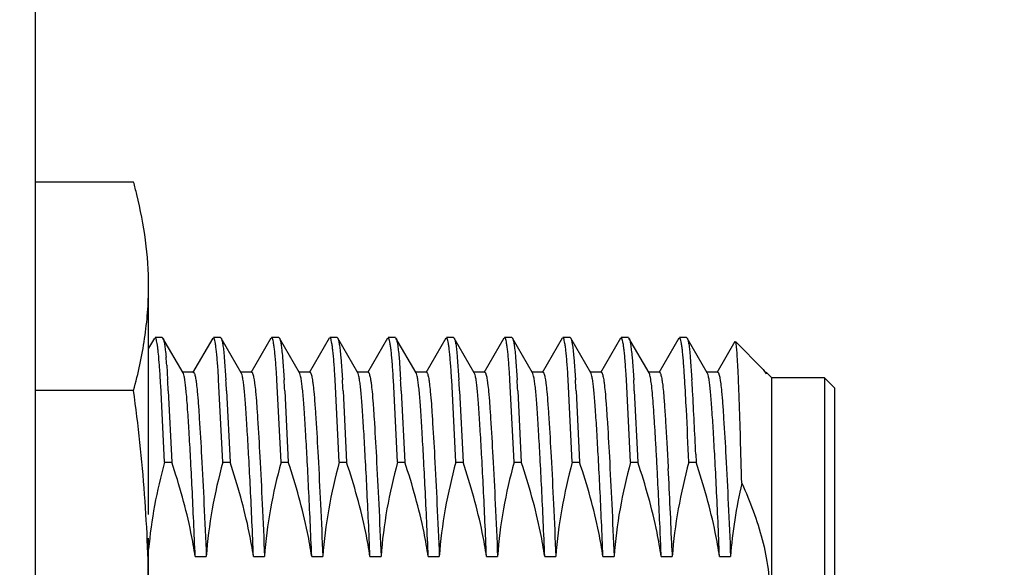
# Model space of a CAD drawing. Header units: inches. Extents: x 0 to 34, y 0 to 22.
# Tile 51 of 55: x 21.973 to 22.443, y 18.052 to 18.313. Entities that reach past the tile are written whole.
import ezdxf

# ---------------------------------------------------------------- set-up
doc = ezdxf.new("R2010")
doc.units = ezdxf.units.IN
doc.header["$LTSCALE"] = 1.87
doc.header["$MEASUREMENT"] = 0
doc.layers.get('0').update_dxf_attribs({"linetype": 'CONTINUOUS'})
doc.layers.add('DIMENSIONS', color=7, linetype='CONTINUOUS')
doc.styles.get("Standard").update_dxf_attribs({"font": 'txt', "width": 0.8})
doc.dimstyles.new('DIMSTYLE_1', dxfattribs={"dimtxt": 0.125, "dimasz": 0.18, "dimexe": 0.125, "dimexo": 0.0625, "dimgap": 0.0625, "dimtad": 0, "dimtih": 1, "dimtoh": 1, "dimdec": 3, "dimzin": 4, "dimdsep": 46, "dimtxsty": 'STANDARD', "dimblk": '_FILLED', "dimblk1": '_FILLED', "dimblk2": '_FILLED', "dimcen": 0.09, "dimadec": 0, "dimazin": 0, "dimtp": 0.01, "dimtm": 0.01, "dimtfac": 1, "dimtdec": 3, "dimtofl": 0, "dimtmove": 0, "dimatfit": 3, "dimldrblk": '_FILLED', "dimfxl": 1, "dimtolj": 1, "dimtzin": 4, "dimarcsym": 0})

# ---------------------------------------------------------------- blocks, each defined once
blk = doc.blocks.new('_FILLED')
at = {"color": 0, "linetype": 'BYBLOCK'}
blk.add_solid([(0, 0), (-1, 0.1736111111), (-1, -0.1736111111)], dxfattribs=at)
blk = doc.blocks.new('*D3')
at = {"layer": 'DIMENSIONS', "color": 2, "linetype": 'CONTINUOUS'}
for p, q in [((19.2781019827, 19.4786858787), (24.8892428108, 19.4786858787)), ((24.7642428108, 19.4786858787), (24.7642428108, 17.4036858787)), ((24.7642428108, 15.0786858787), (24.7642428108, 17.1536858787)), ((19.2781019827, 15.0786858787), (24.8892428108, 15.0786858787))]:
    blk.add_line(p, q, dxfattribs=at)
at = {"layer": 'DIMENSIONS', "color": 2, "linetype": 'CONTINUOUS', "xscale": 0.18, "yscale": 0.18, "zscale": 0.18}
for p, rotation in [((24.7642428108, 19.4786858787), 90), ((24.7642428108, 15.0786858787), 270)]:
    blk.add_blockref('_FILLED', p, dxfattribs=dict(at, rotation=rotation))
at = {"layer": 'DIMENSIONS', "color": 2, "linetype": 'CONTINUOUS', "insert": (24.7642428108, 17.3411858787), "char_height": 0.125, "width": 1.425, "attachment_point": 2, "line_spacing_factor": 0.9}
blk.add_mtext('4.400{\\Ftxt.shx;\\W1.000000;\\H0.125000; }[111.76]', dxfattribs=at)
blk = doc.blocks.new('*D4')
at = {"layer": 'DIMENSIONS', "color": 2, "linetype": 'CONTINUOUS'}
for p, q in [((23.4960885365, 19.4786858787), (23.4960885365, 19.8386858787)), ((19.2781019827, 19.4786858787), (23.6210885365, 19.4786858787)), ((13.2281019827, 17.0456858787), (23.6210885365, 17.0456858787)), ((23.4960885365, 17.0456858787), (23.4960885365, 16.6856858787))]:
    blk.add_line(p, q, dxfattribs=at)
at = {"layer": 'DIMENSIONS', "color": 2, "linetype": 'CONTINUOUS', "xscale": 0.18, "yscale": 0.18, "zscale": 0.18}
for p, rotation in [((23.4960885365, 19.4786858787), 270), ((23.4960885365, 17.0456858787), 90)]:
    blk.add_blockref('_FILLED', p, dxfattribs=dict(at, rotation=rotation))
at = {"layer": 'DIMENSIONS', "color": 2, "linetype": 'CONTINUOUS', "insert": (23.4960885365, 18.3246858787), "char_height": 0.125, "width": 1.225, "attachment_point": 2, "line_spacing_factor": 0.9}
blk.add_mtext('2.433{\\Ftxt.shx;\\W1.000000;\\H0.125000; }[61.8]', dxfattribs=at)

msp = doc.modelspace()

# ---------------------------------------------------------------- linework, layer by layer
at = {"color": 7, "linetype": 'CONTINUOUS'}
for p, q in [((21.9804358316, 19.7844757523), (21.9804506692, 14.7832961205)), ((22.0274477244, 18.2354822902), (21.9804506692, 18.2354811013)), ((22.0345814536, 18.0771693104), (22.0345787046, 18.1858303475)), ((22.0373875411, 18.161167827), (22.0345794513, 18.1563146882)), ((22.04113397, 18.1614241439), (22.0376843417, 18.1614240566)), ((22.04113397, 18.1614241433), (22.0414307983, 18.1611679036)), ((22.0510023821, 18.144629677), (22.0414307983, 18.1611679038)), ((22.0651653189, 18.1611685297), (22.0555945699, 18.1446298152)), ((22.0689117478, 18.1614248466), (22.0654621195, 18.1614247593)), ((22.0689117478, 18.161424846), (22.069208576, 18.1611686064)), ((22.0787801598, 18.1446303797), (22.069208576, 18.1611686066)), ((22.0929430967, 18.1611692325), (22.0833723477, 18.1446305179)), ((22.0966895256, 18.1614255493), (22.0932398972, 18.1614254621)), ((22.0966895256, 18.1614255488), (22.0969863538, 18.1611693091)), ((22.1065579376, 18.1446310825), (22.0969863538, 18.1611693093)), ((22.1207208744, 18.1611699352), (22.1111501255, 18.1446312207)), ((22.1244673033, 18.1614262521), (22.121017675, 18.1614261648)), ((22.1244673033, 18.1614262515), (22.1247641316, 18.1611700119)), ((22.1343357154, 18.1446317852), (22.1247641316, 18.1611700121)), ((22.1484986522, 18.1611706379), (22.1389279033, 18.1446319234)), ((22.1522450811, 18.1614269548), (22.1487954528, 18.1614268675)), ((22.1522450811, 18.1614269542), (22.1525419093, 18.1611707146)), ((22.1621134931, 18.1446324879), (22.1525419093, 18.1611707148)), ((22.17627643, 18.1611713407), (22.166705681, 18.1446326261)), ((22.1800228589, 18.1614276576), (22.1765732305, 18.1614275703)), ((22.1800228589, 18.161427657), (22.1803196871, 18.1611714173)), ((22.1898912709, 18.1446331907), (22.1803196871, 18.1611714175)), ((22.2040542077, 18.1611720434), (22.1944834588, 18.1446333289)), ((22.2078006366, 18.1614283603), (22.2043510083, 18.161428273)), ((22.2078006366, 18.1614283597), (22.2080974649, 18.1611721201)), ((22.2176690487, 18.1446338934), (22.2080974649, 18.1611721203)), ((22.2318319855, 18.1611727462), (22.2222612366, 18.1446340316)), ((22.2355784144, 18.161429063), (22.2321287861, 18.1614289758)), ((22.2355784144, 18.1614290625), (22.2358752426, 18.1611728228)), ((22.2454468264, 18.1446345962), (22.2358752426, 18.161172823)), ((22.2596097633, 18.1611734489), (22.2500390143, 18.1446347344)), ((22.2633561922, 18.1614297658), (22.2599065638, 18.1614296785)), ((22.2633561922, 18.1614297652), (22.2636530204, 18.1611735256)), ((22.2732246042, 18.1446352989), (22.2636530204, 18.1611735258)), ((22.287387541, 18.1611741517), (22.2778167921, 18.1446354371)), ((22.2911339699, 18.1614304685), (22.2876843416, 18.1614303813)), ((22.2911339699, 18.1614304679), (22.2914307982, 18.1611742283)), ((22.301002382, 18.1446360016), (22.2914307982, 18.1611742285)), ((22.3141820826, 18.1594752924), (22.3055945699, 18.1446361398)), ((22.3276898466, 18.1462279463), (22.3143728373, 18.1595442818)), ((22.0706762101, 18.152026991), (22.071440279, 18.1413280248)), ((22.0984539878, 18.1520276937), (22.0992180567, 18.1413287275)), ((22.1262317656, 18.1520283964), (22.1269958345, 18.1413294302)), ((22.1540095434, 18.1520290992), (22.1547736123, 18.141330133)), ((22.1817873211, 18.1520298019), (22.18255139, 18.1413308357)), ((22.2095650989, 18.1520305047), (22.2103291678, 18.1413315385)), ((22.2373428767, 18.1520312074), (22.2381069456, 18.1413322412)), ((22.2651206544, 18.1520319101), (22.2658847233, 18.1413329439)), ((22.2928984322, 18.1520326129), (22.2936625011, 18.1413336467)), ((22.0432102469, 18.1482008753), (22.0436625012, 18.141327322)), ((22.3276898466, 18.1462279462), (22.3289864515, 18.1441718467)), ((22.0559362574, 18.1449245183), (22.0506606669, 18.1449243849)), ((22.0511620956, 18.144265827), (22.0510021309, 18.1446076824)), ((22.0699681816, 18.1020410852), (22.0679906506, 18.1413279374)), ((22.0837140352, 18.1449252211), (22.0784384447, 18.1449250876)), ((22.0789398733, 18.1442665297), (22.0787799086, 18.1446083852)), ((22.0977459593, 18.1020417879), (22.0957684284, 18.1413286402)), ((22.111491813, 18.1449259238), (22.1062162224, 18.1449257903)), ((22.1067176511, 18.1442672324), (22.1065576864, 18.1446090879)), ((22.1255237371, 18.1020424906), (22.1235462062, 18.1413293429)), ((22.1392695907, 18.1449266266), (22.1339940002, 18.1449264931)), ((22.1344954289, 18.1442679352), (22.1343354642, 18.1446097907)), ((22.1533015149, 18.1020431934), (22.1513239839, 18.1413300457)), ((22.1670473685, 18.1449273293), (22.161771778, 18.1449271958)), ((22.1622732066, 18.1442686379), (22.162113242, 18.1446104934)), ((22.1810792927, 18.1020438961), (22.1791017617, 18.1413307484)), ((22.1948251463, 18.144928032), (22.1895495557, 18.1449278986)), ((22.1900509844, 18.1442693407), (22.1898910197, 18.1446111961)), ((22.2088570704, 18.1020445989), (22.2068795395, 18.1413314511)), ((22.2226029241, 18.1449287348), (22.2173273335, 18.1449286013)), ((22.2178287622, 18.1442700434), (22.2176687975, 18.1446118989)), ((22.2366348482, 18.1020453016), (22.2346573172, 18.1413321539)), ((22.2503807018, 18.1449294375), (22.2451051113, 18.144929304)), ((22.24560654, 18.1442707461), (22.2454465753, 18.1446126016)), ((22.264412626, 18.1020460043), (22.262435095, 18.1413328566)), ((22.2781584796, 18.1449301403), (22.272882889, 18.1449300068)), ((22.2733843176, 18.1442714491), (22.273224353, 18.1446133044)), ((22.3059362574, 18.144930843), (22.3006606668, 18.1449307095)), ((22.3011620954, 18.1442721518), (22.3010021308, 18.1446140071)), ((22.3317215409, 18.142196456), (22.3289864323, 18.1449314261)), ((22.3289864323, 18.1449314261), (22.3289864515, 18.1441718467)), ((22.3569183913, 18.1421970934), (22.3317215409, 18.142196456)), ((22.3317268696, 17.9315665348), (22.3317215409, 18.142196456)), ((22.3616429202, 18.1374728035), (22.3569183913, 18.1421970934)), ((22.3569183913, 18.1421970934), (22.3569237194, 17.9315869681)), ((22.0421904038, 18.1020403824), (22.0403670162, 18.1387454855)), ((22.3616429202, 18.1374728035), (22.3616480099, 17.9362917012)), ((22.0274502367, 18.136178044), (21.9804506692, 18.1361768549)), ((22.0439734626, 18.1360242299), (22.0456400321, 18.1020404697)), ((22.0717512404, 18.1360249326), (22.0734178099, 18.1020411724)), ((22.0995290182, 18.1360256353), (22.1011955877, 18.1020418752)), ((22.1273067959, 18.1360263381), (22.1289733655, 18.1020425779)), ((22.1550845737, 18.1360270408), (22.1567511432, 18.1020432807)), ((22.1828623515, 18.1360277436), (22.184528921, 18.1020439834)), ((22.2106401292, 18.1360284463), (22.2123066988, 18.1020446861)), ((22.238417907, 18.136029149), (22.2400844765, 18.1020453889)), ((22.2661956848, 18.1360298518), (22.2678622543, 18.1020460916)), ((22.2954687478, 18.105930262), (22.2956400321, 18.1020467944)), ((22.0421904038, 18.1020403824), (22.0456400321, 18.1020404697)), ((22.0699681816, 18.1020410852), (22.0734178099, 18.1020411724)), ((22.0977459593, 18.1020417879), (22.1011955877, 18.1020418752)), ((22.1255237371, 18.1020424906), (22.1289733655, 18.1020425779)), ((22.1533015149, 18.1020431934), (22.1567511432, 18.1020432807)), ((22.1810792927, 18.1020438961), (22.184528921, 18.1020439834)), ((22.2088570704, 18.1020445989), (22.2123066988, 18.1020446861)), ((22.2366348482, 18.1020453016), (22.2400844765, 18.1020453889)), ((22.264412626, 18.1020460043), (22.2678622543, 18.1020460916)), ((22.2921904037, 18.1020467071), (22.2956400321, 18.1020467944)), ((22.0345862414, 17.8879176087), (22.0345817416, 18.065785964)), ((22.0568162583, 18.0570917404), (22.0620918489, 18.0570918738)), ((22.0845940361, 18.0570924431), (22.0898696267, 18.0570925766)), ((22.1123718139, 18.0570931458), (22.1176474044, 18.0570932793)), ((22.1401495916, 18.0570938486), (22.1454251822, 18.0570939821)), ((22.1679273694, 18.0570945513), (22.17320296, 18.0570946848)), ((22.1957051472, 18.0570952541), (22.2009807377, 18.0570953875)), ((22.2234829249, 18.0570959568), (22.2287585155, 18.0570960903)), ((22.2512607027, 18.0570966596), (22.2565362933, 18.057096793)), ((22.2790384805, 18.0570973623), (22.284314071, 18.0570974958)), ((22.2841441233, 18.0611786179), (22.284314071, 18.0570974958)), ((22.3068162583, 18.057098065), (22.3120918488, 18.0570981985))]:
    msp.add_line(p, q, dxfattribs=at)
for centre, radius, start, end in [((21.7763895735, 18.1681493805), 0.2599305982, 13.6630213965, 15.0132180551), ((21.812151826, 18.131292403), 0.2316762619, 4.1853498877, 5.1345600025), ((21.6422169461, 18.1190244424), 0.3986128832, 3.6274592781, 4.1975004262), ((21.0359805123, 18.0802523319), 1.0060878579, 3.4802994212, 3.6467403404), ((20.8455304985, 18.0687032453), 1.1968877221, 3.3548834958, 3.4786935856), ((20.8834120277, 18.0707590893), 1.1623945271, 3.3530465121, 3.4805305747), ((21.0637582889, 18.0802530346), 1.006087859, 3.4802994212, 3.6467403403), ((20.8271826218, 18.0657068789), 1.2465535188, 3.2337700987, 3.4779368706), ((21.091536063, 18.0802537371), 1.0060878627, 3.4802994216, 3.64674034), ((20.8549603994, 18.0657075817), 1.2465535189, 3.2337700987, 3.4779368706), ((21.119313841, 18.0802544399), 1.0060878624, 3.4802994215, 3.64674034), ((20.8827381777, 18.0657082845), 1.2465535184, 3.2337700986, 3.4779368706), ((21.1470916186, 18.0802551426), 1.0060878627, 3.4802994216, 3.64674034), ((20.9105159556, 18.0657089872), 1.2465535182, 3.2337700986, 3.4779368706), ((21.1748693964, 18.0802558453), 1.0060878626, 3.4802994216, 3.6467403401), ((20.9382937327, 18.0657096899), 1.2465535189, 3.2337700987, 3.4779368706), ((21.2026471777, 18.0802565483), 1.0060878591, 3.4802994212, 3.6467403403), ((20.9660715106, 18.0657103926), 1.2465535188, 3.2337700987, 3.4779368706), ((21.2304249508, 18.0802572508), 1.0060878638, 3.4802994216, 3.6467403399), ((20.9938492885, 18.0657110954), 1.2465535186, 3.2337700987, 3.4779368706), ((21.2582027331, 18.0802579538), 1.0060878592, 3.4802994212, 3.6467403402), ((21.0216270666, 18.0657117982), 1.2465535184, 3.2337700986, 3.4779368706), ((21.2859805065, 18.0802586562), 1.0060878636, 3.4802994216, 3.6467403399), ((20.6045883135, 18.0402116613), 1.6886550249, 2.9482888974, 3.4331028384), ((21.049404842, 18.0657125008), 1.2465535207, 3.2337700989, 3.4779368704), ((20.6764259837, 18.0585841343), 1.3697383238, 3.2410261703, 3.3550480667), ((19.9312195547, 18.0035692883), 2.3664640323, 2.479092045, 3.2087706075), ((18.9933175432, 17.9587101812), 3.3019853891, 2.4879454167, 2.9225814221), ((18.607771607, 17.9089167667), 3.6742501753, 2.5006163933, 2.9659307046), ((18.7690416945, 17.9159156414), 3.5181026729, 2.3664238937, 2.9835541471), ((17.605968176, 17.8645362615), 4.677036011, 2.359626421, 2.5083271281)]:
    msp.add_arc(centre, radius, start, end, dxfattribs=at)
for points, knots in [([(22.0345787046, 18.1858303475), (22.0345785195, 18.1931471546), (22.0335469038, 18.2078810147), (22.0307115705, 18.222354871), (22.0289645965, 18.2295478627)], [0, 0, 0, 0, 0.4971026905, 1, 1, 1, 1]), ([(22.0274502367, 18.136178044), (22.02963404, 18.1443289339), (22.0323404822, 18.1566829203), (22.0342531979, 18.1733483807), (22.0345788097, 18.1816768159), (22.0345787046, 18.1858303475)], [0, 0, 0, 0, 0.5033907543, 0.7522210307, 1, 1, 1, 1]), ([(22.0397606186, 18.1482007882), (22.0396244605, 18.1500369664), (22.0394127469, 18.1526127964), (22.0390678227, 18.1558003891), (22.0388249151, 18.1576480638), (22.0385818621, 18.1591261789), (22.0383385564, 18.1602274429), (22.0381232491, 18.1609137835), (22.0379322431, 18.1612612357), (22.0378317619, 18.1613684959), (22.0377806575, 18.1613971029)], [0, 0, 0, 0, 0.4112417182, 0.5771806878, 0.7160378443, 0.8275034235, 0.9114657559, 0.9682319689, 0.9869190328, 1, 1, 1, 1]), ([(22.0414307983, 18.1611679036), (22.0415091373, 18.1610325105), (22.0416500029, 18.1606793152), (22.0419261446, 18.1596985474), (22.0422376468, 18.1579523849), (22.0425893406, 18.1552578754), (22.0427933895, 18.1531907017), (22.0428984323, 18.1520262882)], [0, 0, 0, 0, 0.050529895, 0.1219752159, 0.3291976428, 0.6223290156, 1, 1, 1, 1]), ([(22.0678089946, 18.1442449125), (22.0677279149, 18.1455146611), (22.0675674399, 18.1479036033), (22.0673024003, 18.1512546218), (22.0670315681, 18.1541401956), (22.0667556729, 18.1565479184), (22.0664787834, 18.1584714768), (22.0662006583, 18.1598985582), (22.0659551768, 18.1607841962), (22.0657356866, 18.161227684), (22.0656188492, 18.1613639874), (22.0655584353, 18.1613978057)], [0, 0, 0, 0, 0.2194073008, 0.4128785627, 0.5796640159, 0.7191417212, 0.8308404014, 0.9144952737, 0.9702391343, 0.9880607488, 1, 1, 1, 1]), ([(22.069208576, 18.1611686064), (22.069286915, 18.1610332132), (22.0694277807, 18.1606800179), (22.0697039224, 18.1596992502), (22.0700154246, 18.1579530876), (22.0703671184, 18.1552585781), (22.0705711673, 18.1531914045), (22.0706762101, 18.152026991)], [0, 0, 0, 0, 0.050529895, 0.1219752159, 0.3291976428, 0.6223290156, 1, 1, 1, 1]), ([(22.0955867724, 18.1442456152), (22.0955056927, 18.1455153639), (22.0953452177, 18.147904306), (22.095080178, 18.1512553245), (22.0948093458, 18.1541408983), (22.0945334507, 18.1565486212), (22.0942565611, 18.1584721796), (22.093978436, 18.159899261), (22.0937329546, 18.1607848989), (22.0935134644, 18.1612283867), (22.093396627, 18.1613646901), (22.093336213, 18.1613985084)], [0, 0, 0, 0, 0.2194073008, 0.4128785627, 0.5796640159, 0.7191417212, 0.8308404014, 0.9144952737, 0.9702391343, 0.9880607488, 1, 1, 1, 1]), ([(22.0969863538, 18.1611693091), (22.0970646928, 18.1610339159), (22.0972055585, 18.1606807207), (22.0974817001, 18.1596999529), (22.0977932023, 18.1579537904), (22.0981448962, 18.1552592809), (22.098348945, 18.1531921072), (22.0984539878, 18.1520276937)], [0, 0, 0, 0, 0.050529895, 0.1219752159, 0.3291976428, 0.6223290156, 1, 1, 1, 1]), ([(22.1233645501, 18.1442463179), (22.1232834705, 18.1455160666), (22.1231229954, 18.1479050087), (22.1228579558, 18.1512560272), (22.1225871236, 18.154141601), (22.1223112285, 18.1565493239), (22.1220343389, 18.1584728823), (22.1217562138, 18.1598999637), (22.1215107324, 18.1607856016), (22.1212912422, 18.1612290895), (22.1211744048, 18.1613653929), (22.1211139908, 18.1613992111)], [0, 0, 0, 0, 0.2194073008, 0.4128785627, 0.5796640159, 0.7191417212, 0.8308404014, 0.9144952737, 0.9702391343, 0.9880607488, 1, 1, 1, 1]), ([(22.1247641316, 18.1611700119), (22.1248424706, 18.1610346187), (22.1249833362, 18.1606814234), (22.1252594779, 18.1597006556), (22.1255709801, 18.1579544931), (22.1259226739, 18.1552599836), (22.1261267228, 18.1531928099), (22.1262317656, 18.1520283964)], [0, 0, 0, 0, 0.050529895, 0.1219752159, 0.3291976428, 0.6223290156, 1, 1, 1, 1]), ([(22.1511423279, 18.1442470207), (22.1510612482, 18.1455167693), (22.1509007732, 18.1479057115), (22.1506357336, 18.15125673), (22.1503649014, 18.1541423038), (22.1500890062, 18.1565500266), (22.1498121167, 18.1584735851), (22.1495339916, 18.1599006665), (22.1492885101, 18.1607863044), (22.14906902, 18.1612297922), (22.1489521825, 18.1613660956), (22.1488917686, 18.1613999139)], [0, 0, 0, 0, 0.2194073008, 0.4128785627, 0.5796640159, 0.7191417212, 0.8308404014, 0.9144952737, 0.9702391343, 0.9880607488, 1, 1, 1, 1]), ([(22.1525419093, 18.1611707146), (22.1526202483, 18.1610353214), (22.152761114, 18.1606821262), (22.1530372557, 18.1597013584), (22.1533487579, 18.1579551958), (22.1537004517, 18.1552606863), (22.1539045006, 18.1531935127), (22.1540095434, 18.1520290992)], [0, 0, 0, 0, 0.050529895, 0.1219752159, 0.3291976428, 0.6223290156, 1, 1, 1, 1]), ([(22.1789201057, 18.1442477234), (22.178839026, 18.1455174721), (22.178678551, 18.1479064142), (22.1784135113, 18.1512574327), (22.1781426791, 18.1541430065), (22.177866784, 18.1565507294), (22.1775898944, 18.1584742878), (22.1773117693, 18.1599013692), (22.1770662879, 18.1607870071), (22.1768467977, 18.1612304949), (22.1767299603, 18.1613667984), (22.1766695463, 18.1614006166)], [0, 0, 0, 0, 0.2194073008, 0.4128785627, 0.5796640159, 0.7191417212, 0.8308404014, 0.9144952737, 0.9702391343, 0.9880607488, 1, 1, 1, 1]), ([(22.1803196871, 18.1611714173), (22.1803980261, 18.1610360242), (22.1805388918, 18.1606828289), (22.1808150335, 18.1597020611), (22.1811265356, 18.1579558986), (22.1814782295, 18.1552613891), (22.1816822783, 18.1531942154), (22.1817873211, 18.1520298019)], [0, 0, 0, 0, 0.050529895, 0.1219752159, 0.3291976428, 0.6223290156, 1, 1, 1, 1]), ([(22.2066978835, 18.1442484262), (22.2066168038, 18.1455181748), (22.2064563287, 18.147907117), (22.2061912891, 18.1512581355), (22.2059204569, 18.1541437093), (22.2056445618, 18.1565514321), (22.2053676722, 18.1584749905), (22.2050895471, 18.1599020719), (22.2048440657, 18.1607877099), (22.2046245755, 18.1612311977), (22.2045077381, 18.1613675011), (22.2044473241, 18.1614013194)], [0, 0, 0, 0, 0.2194073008, 0.4128785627, 0.5796640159, 0.7191417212, 0.8308404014, 0.9144952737, 0.9702391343, 0.9880607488, 1, 1, 1, 1]), ([(22.2080974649, 18.1611721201), (22.2081758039, 18.1610367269), (22.2083166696, 18.1606835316), (22.2085928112, 18.1597027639), (22.2089043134, 18.1579566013), (22.2092560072, 18.1552620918), (22.2094600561, 18.1531949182), (22.2095650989, 18.1520305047)], [0, 0, 0, 0, 0.050529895, 0.1219752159, 0.3291976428, 0.6223290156, 1, 1, 1, 1]), ([(22.2344756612, 18.1442491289), (22.2343945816, 18.1455188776), (22.2342341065, 18.1479078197), (22.2339690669, 18.1512588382), (22.2336982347, 18.154144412), (22.2334223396, 18.1565521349), (22.23314545, 18.1584756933), (22.2328673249, 18.1599027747), (22.2326218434, 18.1607884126), (22.2324023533, 18.1612319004), (22.2322855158, 18.1613682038), (22.2322251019, 18.1614020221)], [0, 0, 0, 0, 0.2194073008, 0.4128785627, 0.5796640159, 0.7191417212, 0.8308404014, 0.9144952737, 0.9702391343, 0.9880607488, 1, 1, 1, 1]), ([(22.2358752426, 18.1611728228), (22.2359535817, 18.1610374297), (22.2360944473, 18.1606842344), (22.236370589, 18.1597034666), (22.2366820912, 18.1579573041), (22.237033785, 18.1552627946), (22.2372378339, 18.1531956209), (22.2373428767, 18.1520312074)], [0, 0, 0, 0, 0.050529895, 0.1219752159, 0.3291976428, 0.6223290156, 1, 1, 1, 1]), ([(22.262253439, 18.1442498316), (22.2621723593, 18.1455195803), (22.2620118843, 18.1479085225), (22.2617468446, 18.1512595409), (22.2614760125, 18.1541451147), (22.2612001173, 18.1565528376), (22.2609232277, 18.158476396), (22.2606451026, 18.1599034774), (22.2603996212, 18.1607891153), (22.260180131, 18.1612326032), (22.2600632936, 18.1613689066), (22.2600028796, 18.1614027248)], [0, 0, 0, 0, 0.2194073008, 0.4128785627, 0.5796640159, 0.7191417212, 0.8308404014, 0.9144952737, 0.9702391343, 0.9880607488, 1, 1, 1, 1]), ([(22.2636530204, 18.1611735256), (22.2637313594, 18.1610381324), (22.2638722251, 18.1606849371), (22.2641483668, 18.1597041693), (22.2644598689, 18.1579580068), (22.2648115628, 18.1552634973), (22.2650156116, 18.1531963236), (22.2651206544, 18.1520319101)], [0, 0, 0, 0, 0.050529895, 0.1219752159, 0.3291976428, 0.6223290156, 1, 1, 1, 1]), ([(22.2900312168, 18.1442505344), (22.2899501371, 18.145520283), (22.2897896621, 18.1479092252), (22.2895246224, 18.1512602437), (22.2892537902, 18.1541458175), (22.2889778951, 18.1565535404), (22.2887010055, 18.1584770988), (22.2884228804, 18.1599041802), (22.288177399, 18.1607898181), (22.2879579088, 18.1612333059), (22.2878410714, 18.1613696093), (22.2877806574, 18.1614034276)], [0, 0, 0, 0, 0.2194073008, 0.4128785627, 0.5796640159, 0.7191417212, 0.8308404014, 0.9144952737, 0.9702391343, 0.9880607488, 1, 1, 1, 1]), ([(22.2914307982, 18.1611742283), (22.2915091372, 18.1610388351), (22.2916500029, 18.1606856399), (22.2919261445, 18.1597048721), (22.2922376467, 18.1579587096), (22.2925893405, 18.1552642), (22.2927933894, 18.1531970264), (22.2928984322, 18.1520326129)], [0, 0, 0, 0, 0.050529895, 0.1219752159, 0.3291976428, 0.6223290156, 1, 1, 1, 1]), ([(22.3150818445, 18.1552248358), (22.315034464, 18.1557606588), (22.314942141, 18.1567107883), (22.3147901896, 18.1579544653), (22.3146354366, 18.158826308), (22.3145196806, 18.1592898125), (22.3144394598, 18.1594460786)], [0, 0, 0, 0, 0.3770738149, 0.6695016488, 0.8768674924, 1, 1, 1, 1]), ([(22.3174407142, 18.0919936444), (22.31724376, 18.0992073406), (22.3168623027, 18.1125072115), (22.3163509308, 18.1283369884), (22.3159535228, 18.1391047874), (22.3156917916, 18.1455435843), (22.3154153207, 18.1507916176), (22.3152002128, 18.1538862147), (22.3150818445, 18.1552248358)], [0, 0, 0, 0, 0.342119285, 0.6307881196, 0.7508559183, 0.8529548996, 0.9362901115, 1, 1, 1, 1]), ([(22.0568162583, 18.0570917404), (22.0565875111, 18.0626421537), (22.056121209, 18.0735010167), (22.0553877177, 18.0892044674), (22.0546482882, 18.1035720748), (22.0539328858, 18.1160812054), (22.0533628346, 18.1251685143), (22.0529222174, 18.1312860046), (22.0526072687, 18.1350238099), (22.0522800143, 18.1382089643), (22.0519450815, 18.1408066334), (22.0515990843, 18.1427657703), (22.0513261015, 18.1438497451), (22.0511620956, 18.144265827)], [0, 0, 0, 0, 0.1906362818, 0.3729881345, 0.5394845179, 0.6843418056, 0.8029670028, 0.8519430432, 0.8948201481, 0.9316832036, 0.9618288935, 0.9846520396, 1, 1, 1, 1]), ([(22.0559360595, 18.1449114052), (22.0560332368, 18.1449078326), (22.0561819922, 18.1447729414), (22.0563166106, 18.1445468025), (22.0564964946, 18.1441474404), (22.0567009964, 18.1434650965), (22.0569338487, 18.1424284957), (22.0571631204, 18.1411112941), (22.0574875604, 18.1388222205), (22.0576853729, 18.1369665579), (22.057813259, 18.135644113)], [0, 0, 0, 0, 0.030418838, 0.0540319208, 0.0843668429, 0.1662151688, 0.2768870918, 0.4163916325, 0.5843923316, 1, 1, 1, 1]), ([(22.0845940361, 18.0570924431), (22.0843652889, 18.0626428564), (22.0838989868, 18.0735017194), (22.0831654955, 18.0892051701), (22.082426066, 18.1035727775), (22.0817106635, 18.1160819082), (22.0811406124, 18.1251692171), (22.0806999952, 18.1312867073), (22.0803850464, 18.1350245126), (22.0800577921, 18.1382096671), (22.0797228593, 18.1408073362), (22.079376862, 18.1427664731), (22.0791038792, 18.1438504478), (22.0789398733, 18.1442665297)], [0, 0, 0, 0, 0.1906362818, 0.3729881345, 0.5394845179, 0.6843418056, 0.8029670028, 0.8519430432, 0.8948201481, 0.9316832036, 0.9618288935, 0.9846520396, 1, 1, 1, 1]), ([(22.0837138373, 18.144912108), (22.0838110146, 18.1449085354), (22.0839597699, 18.1447736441), (22.0840943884, 18.1445475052), (22.0842742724, 18.1441481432), (22.0844787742, 18.1434657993), (22.0847116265, 18.1424291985), (22.0849408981, 18.1411119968), (22.0852653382, 18.1388229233), (22.0854631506, 18.1369672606), (22.0855910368, 18.1356448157)], [0, 0, 0, 0, 0.030418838, 0.0540319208, 0.0843668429, 0.1662151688, 0.2768870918, 0.4163916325, 0.5843923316, 1, 1, 1, 1]), ([(22.1123718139, 18.0570931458), (22.1121430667, 18.0626435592), (22.1116767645, 18.0735024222), (22.1109432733, 18.0892058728), (22.1102038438, 18.1035734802), (22.1094884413, 18.1160826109), (22.1089183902, 18.1251699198), (22.1084777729, 18.1312874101), (22.1081628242, 18.1350252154), (22.1078355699, 18.1382103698), (22.1075006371, 18.1408080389), (22.1071546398, 18.1427671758), (22.106881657, 18.1438511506), (22.1067176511, 18.1442672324)], [0, 0, 0, 0, 0.1906362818, 0.3729881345, 0.5394845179, 0.6843418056, 0.8029670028, 0.8519430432, 0.8948201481, 0.9316832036, 0.9618288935, 0.9846520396, 1, 1, 1, 1]), ([(22.1114916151, 18.1449128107), (22.1115887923, 18.1449092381), (22.1117375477, 18.1447743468), (22.1118721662, 18.1445482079), (22.1120520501, 18.1441488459), (22.1122565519, 18.143466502), (22.1124894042, 18.1424299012), (22.1127186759, 18.1411126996), (22.1130431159, 18.138823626), (22.1132409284, 18.1369679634), (22.1133688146, 18.1356455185)], [0, 0, 0, 0, 0.030418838, 0.0540319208, 0.0843668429, 0.1662151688, 0.2768870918, 0.4163916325, 0.5843923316, 1, 1, 1, 1]), ([(22.1401495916, 18.0570938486), (22.1399208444, 18.0626442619), (22.1394545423, 18.0735031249), (22.138721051, 18.0892065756), (22.1379816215, 18.103574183), (22.1372662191, 18.1160833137), (22.136696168, 18.1251706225), (22.1362555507, 18.1312881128), (22.135940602, 18.1350259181), (22.1356133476, 18.1382110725), (22.1352784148, 18.1408087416), (22.1349324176, 18.1427678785), (22.1346594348, 18.1438518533), (22.1344954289, 18.1442679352)], [0, 0, 0, 0, 0.1906362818, 0.3729881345, 0.5394845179, 0.6843418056, 0.8029670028, 0.8519430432, 0.8948201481, 0.9316832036, 0.9618288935, 0.9846520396, 1, 1, 1, 1]), ([(22.1392693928, 18.1449135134), (22.1393665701, 18.1449099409), (22.1395153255, 18.1447750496), (22.139649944, 18.1445489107), (22.1398298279, 18.1441495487), (22.1400343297, 18.1434672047), (22.140267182, 18.142430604), (22.1404964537, 18.1411134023), (22.1408208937, 18.1388243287), (22.1410187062, 18.1369686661), (22.1411465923, 18.1356462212)], [0, 0, 0, 0, 0.030418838, 0.0540319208, 0.0843668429, 0.1662151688, 0.2768870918, 0.4163916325, 0.5843923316, 1, 1, 1, 1]), ([(22.1679273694, 18.0570945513), (22.1676986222, 18.0626449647), (22.1672323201, 18.0735038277), (22.1664988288, 18.0892072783), (22.1657593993, 18.1035748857), (22.1650439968, 18.1160840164), (22.1644739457, 18.1251713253), (22.1640333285, 18.1312888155), (22.1637183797, 18.1350266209), (22.1633911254, 18.1382117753), (22.1630561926, 18.1408094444), (22.1627101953, 18.1427685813), (22.1624372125, 18.143852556), (22.1622732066, 18.1442686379)], [0, 0, 0, 0, 0.1906362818, 0.3729881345, 0.5394845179, 0.6843418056, 0.8029670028, 0.8519430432, 0.8948201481, 0.9316832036, 0.9618288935, 0.9846520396, 1, 1, 1, 1]), ([(22.1670471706, 18.1449142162), (22.1671443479, 18.1449106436), (22.1672931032, 18.1447757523), (22.1674277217, 18.1445496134), (22.1676076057, 18.1441502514), (22.1678121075, 18.1434679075), (22.1680449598, 18.1424313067), (22.1682742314, 18.1411141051), (22.1685986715, 18.1388250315), (22.168796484, 18.1369693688), (22.1689243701, 18.1356469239)], [0, 0, 0, 0, 0.030418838, 0.0540319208, 0.0843668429, 0.1662151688, 0.2768870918, 0.4163916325, 0.5843923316, 1, 1, 1, 1]), ([(22.1957051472, 18.0570952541), (22.1954764, 18.0626456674), (22.1950100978, 18.0735045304), (22.1942766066, 18.0892079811), (22.1935371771, 18.1035755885), (22.1928217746, 18.1160847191), (22.1922517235, 18.125172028), (22.1918111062, 18.1312895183), (22.1914961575, 18.1350273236), (22.1911689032, 18.138212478), (22.1908339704, 18.1408101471), (22.1904879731, 18.142769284), (22.1902149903, 18.1438532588), (22.1900509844, 18.1442693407)], [0, 0, 0, 0, 0.1906362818, 0.3729881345, 0.5394845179, 0.6843418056, 0.8029670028, 0.8519430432, 0.8948201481, 0.9316832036, 0.9618288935, 0.9846520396, 1, 1, 1, 1]), ([(22.1948249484, 18.1449149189), (22.1949221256, 18.1449113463), (22.195070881, 18.1447764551), (22.1952054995, 18.1445503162), (22.1953853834, 18.1441509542), (22.1955898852, 18.1434686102), (22.1958227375, 18.1424320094), (22.1960520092, 18.1411148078), (22.1963764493, 18.1388257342), (22.1965742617, 18.1369700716), (22.1967021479, 18.1356476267)], [0, 0, 0, 0, 0.030418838, 0.0540319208, 0.0843668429, 0.1662151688, 0.2768870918, 0.4163916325, 0.5843923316, 1, 1, 1, 1]), ([(22.2234829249, 18.0570959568), (22.2232541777, 18.0626463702), (22.2227878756, 18.0735052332), (22.2220543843, 18.0892086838), (22.2213149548, 18.1035762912), (22.2205995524, 18.1160854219), (22.2200295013, 18.1251727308), (22.219588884, 18.131290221), (22.2192739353, 18.1350280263), (22.2189466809, 18.1382131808), (22.2186117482, 18.1408108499), (22.2182657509, 18.1427699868), (22.2179927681, 18.1438539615), (22.2178287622, 18.1442700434)], [0, 0, 0, 0, 0.1906362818, 0.3729881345, 0.5394845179, 0.6843418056, 0.8029670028, 0.8519430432, 0.8948201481, 0.9316832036, 0.9618288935, 0.9846520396, 1, 1, 1, 1]), ([(22.2226027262, 18.1449156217), (22.2226999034, 18.1449120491), (22.2228486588, 18.1447771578), (22.2229832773, 18.1445510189), (22.2231631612, 18.1441516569), (22.223367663, 18.143469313), (22.2236005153, 18.1424327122), (22.223829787, 18.1411155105), (22.224154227, 18.138826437), (22.2243520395, 18.1369707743), (22.2244799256, 18.1356483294)], [0, 0, 0, 0, 0.030418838, 0.0540319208, 0.0843668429, 0.1662151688, 0.2768870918, 0.4163916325, 0.5843923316, 1, 1, 1, 1]), ([(22.2512607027, 18.0570966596), (22.2510319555, 18.0626470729), (22.2505656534, 18.0735059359), (22.2498321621, 18.0892093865), (22.2490927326, 18.1035769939), (22.2483773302, 18.1160861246), (22.247807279, 18.1251734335), (22.2473666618, 18.1312909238), (22.247051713, 18.1350287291), (22.2467244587, 18.1382138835), (22.2463895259, 18.1408115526), (22.2460435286, 18.1427706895), (22.2457705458, 18.1438546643), (22.24560654, 18.1442707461)], [0, 0, 0, 0, 0.1906362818, 0.3729881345, 0.5394845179, 0.6843418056, 0.8029670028, 0.8519430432, 0.8948201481, 0.9316832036, 0.9618288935, 0.9846520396, 1, 1, 1, 1]), ([(22.2503805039, 18.1449163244), (22.2504776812, 18.1449127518), (22.2506264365, 18.1447778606), (22.250761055, 18.1445517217), (22.250940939, 18.1441523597), (22.2511454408, 18.1434700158), (22.2513782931, 18.1424334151), (22.2516075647, 18.1411162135), (22.2519320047, 18.1388271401), (22.2521298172, 18.1369714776), (22.2522577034, 18.1356490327)], [0, 0, 0, 0, 0.0304188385, 0.0540319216, 0.0843668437, 0.1662151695, 0.2768870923, 0.4163916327, 0.5843923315, 1, 1, 1, 1]), ([(22.2771000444, 18.0990303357), (22.2769390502, 18.1020991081), (22.2766228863, 18.1079338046), (22.2761441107, 18.1161896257), (22.275692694, 18.1234295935), (22.2752748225, 18.129622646), (22.274859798, 18.1347923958), (22.2744258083, 18.1389391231), (22.2740283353, 18.1417345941), (22.2736700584, 18.143388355), (22.2734856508, 18.1440143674), (22.2733843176, 18.1442714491)], [0, 0, 0, 0, 0.2028725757, 0.3857584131, 0.5459471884, 0.6817643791, 0.7955448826, 0.8883010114, 0.9570386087, 0.9817571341, 1, 1, 1, 1]), ([(22.2781582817, 18.1449170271), (22.2782554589, 18.1449134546), (22.2784042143, 18.1447785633), (22.2785388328, 18.1445524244), (22.2787187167, 18.1441530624), (22.2789232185, 18.1434707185), (22.2791560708, 18.1424341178), (22.2793853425, 18.1411169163), (22.2797097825, 18.1388278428), (22.279907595, 18.1369721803), (22.2800354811, 18.1356497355)], [0, 0, 0, 0, 0.0304188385, 0.0540319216, 0.0843668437, 0.1662151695, 0.2768870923, 0.4163916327, 0.5843923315, 1, 1, 1, 1]), ([(22.3068162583, 18.057098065), (22.306587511, 18.0626484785), (22.3061212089, 18.0735073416), (22.3053877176, 18.0892107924), (22.3046482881, 18.1035784), (22.3039328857, 18.1160875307), (22.3033628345, 18.1251748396), (22.3029222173, 18.1312923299), (22.3026072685, 18.1350301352), (22.3022800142, 18.1382152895), (22.3019450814, 18.1408129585), (22.3015990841, 18.1427720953), (22.3013261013, 18.14385607), (22.3011620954, 18.1442721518)], [0, 0, 0, 0, 0.190636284, 0.3729881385, 0.5394845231, 0.6843418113, 0.8029670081, 0.8519430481, 0.8948201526, 0.9316832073, 0.9618288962, 0.9846520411, 1, 1, 1, 1]), ([(22.3059360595, 18.1449177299), (22.3060332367, 18.1449141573), (22.3061819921, 18.144779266), (22.3063166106, 18.1445531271), (22.3064964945, 18.1441537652), (22.3067009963, 18.1434714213), (22.3069338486, 18.1424348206), (22.3071631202, 18.141117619), (22.3074875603, 18.1388285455), (22.3076853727, 18.136972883), (22.3078132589, 18.1356504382)], [0, 0, 0, 0, 0.0304188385, 0.0540319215, 0.0843668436, 0.1662151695, 0.2768870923, 0.4163916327, 0.5843923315, 1, 1, 1, 1]), ([(22.034582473, 18.0368739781), (22.034582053, 18.0534760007), (22.0332621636, 18.0866922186), (22.0296553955, 18.1197216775), (22.0274502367, 18.136178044)], [0, 0, 0, 0, 0.4999784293, 1, 1, 1, 1]), ([(22.057813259, 18.135644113), (22.0579988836, 18.1337246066), (22.0583431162, 18.1294539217), (22.059031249, 18.1191203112), (22.0599593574, 18.1031934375), (22.0610557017, 18.081280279), (22.0617483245, 18.0654272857), (22.0620918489, 18.0570918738)], [0, 0, 0, 0, 0.0735365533, 0.1633625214, 0.3949170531, 0.6818821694, 1, 1, 1, 1]), ([(22.0855910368, 18.1356448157), (22.0857766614, 18.1337253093), (22.086120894, 18.1294546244), (22.0868090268, 18.1191210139), (22.0877371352, 18.1031941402), (22.0888334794, 18.0812809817), (22.0895261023, 18.0654279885), (22.0898696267, 18.0570925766)], [0, 0, 0, 0, 0.0735365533, 0.1633625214, 0.3949170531, 0.6818821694, 1, 1, 1, 1]), ([(22.1133688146, 18.1356455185), (22.1135544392, 18.133726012), (22.1138986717, 18.1294553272), (22.1145868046, 18.1191217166), (22.115514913, 18.103194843), (22.1166112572, 18.0812816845), (22.1173038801, 18.0654286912), (22.1176474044, 18.0570932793)], [0, 0, 0, 0, 0.0735365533, 0.1633625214, 0.3949170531, 0.6818821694, 1, 1, 1, 1]), ([(22.1411465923, 18.1356462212), (22.1413322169, 18.1337267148), (22.1416764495, 18.1294560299), (22.1423645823, 18.1191224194), (22.1432926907, 18.1031955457), (22.144389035, 18.0812823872), (22.1450816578, 18.065429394), (22.1454251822, 18.0570939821)], [0, 0, 0, 0, 0.0735365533, 0.1633625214, 0.3949170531, 0.6818821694, 1, 1, 1, 1]), ([(22.1689243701, 18.1356469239), (22.1691099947, 18.1337274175), (22.1694542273, 18.1294567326), (22.1701423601, 18.1191231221), (22.1710704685, 18.1031962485), (22.1721668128, 18.08128309), (22.1728594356, 18.0654300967), (22.17320296, 18.0570946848)], [0, 0, 0, 0, 0.0735365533, 0.1633625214, 0.3949170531, 0.6818821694, 1, 1, 1, 1]), ([(22.1967021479, 18.1356476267), (22.1968877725, 18.1337281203), (22.1972320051, 18.1294574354), (22.1979201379, 18.1191238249), (22.1988482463, 18.1031969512), (22.1999445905, 18.0812837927), (22.2006372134, 18.0654307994), (22.2009807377, 18.0570953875)], [0, 0, 0, 0, 0.0735365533, 0.1633625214, 0.3949170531, 0.6818821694, 1, 1, 1, 1]), ([(22.2244799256, 18.1356483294), (22.2246655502, 18.133728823), (22.2250097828, 18.1294581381), (22.2256979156, 18.1191245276), (22.2266260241, 18.1031976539), (22.2277223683, 18.0812844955), (22.2284149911, 18.0654315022), (22.2287585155, 18.0570960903)], [0, 0, 0, 0, 0.0735365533, 0.1633625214, 0.3949170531, 0.6818821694, 1, 1, 1, 1]), ([(22.2522577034, 18.1356490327), (22.252443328, 18.1337295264), (22.2527875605, 18.1294588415), (22.2534756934, 18.119125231), (22.2544038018, 18.1031983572), (22.255500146, 18.0812851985), (22.2561927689, 18.065432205), (22.2565362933, 18.057096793)], [0, 0, 0, 0, 0.0735365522, 0.1633625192, 0.3949170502, 0.6818821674, 1, 1, 1, 1]), ([(22.2800354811, 18.1356497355), (22.2802486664, 18.1334452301), (22.2806385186, 18.1284713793), (22.2811800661, 18.1201359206), (22.2817778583, 18.1101365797), (22.2821724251, 18.1029039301), (22.2823756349, 18.0990304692)], [0, 0, 0, 0, 0.1810667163, 0.4078285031, 0.6828956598, 1, 1, 1, 1]), ([(22.3078132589, 18.1356504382), (22.3079988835, 18.1337309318), (22.3083431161, 18.1294602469), (22.3090312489, 18.1191266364), (22.3099593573, 18.1031997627), (22.3110557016, 18.081286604), (22.3117483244, 18.0654336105), (22.3120918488, 18.0570981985)], [0, 0, 0, 0, 0.0735365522, 0.1633625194, 0.3949170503, 0.6818821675, 1, 1, 1, 1]), ([(22.0421904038, 18.1020403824), (22.0403530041, 18.0952448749), (22.0371448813, 18.0815214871), (22.0351830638, 18.0675531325), (22.0345801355, 18.0605404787)], [0, 0, 0, 0, 0.5000356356, 1, 1, 1, 1]), ([(22.0568162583, 18.0570917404), (22.0562512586, 18.0609144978), (22.053549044, 18.0761352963), (22.0493085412, 18.0910493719), (22.0456400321, 18.1020404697)], [0, 0, 0, 0, 0.2500922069, 1, 1, 1, 1]), ([(22.0699681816, 18.1020410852), (22.067980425, 18.0946894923), (22.0645505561, 18.0798305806), (22.0626103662, 18.0646884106), (22.0620918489, 18.0570918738)], [0, 0, 0, 0, 0.5000449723, 1, 1, 1, 1]), ([(22.0845940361, 18.0570924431), (22.0840290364, 18.0609152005), (22.0813268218, 18.076135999), (22.077086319, 18.0910500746), (22.0734178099, 18.1020411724)], [0, 0, 0, 0, 0.2500922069, 1, 1, 1, 1]), ([(22.0977459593, 18.1020417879), (22.0957582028, 18.094690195), (22.0923283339, 18.0798312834), (22.090388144, 18.0646891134), (22.0898696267, 18.0570925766)], [0, 0, 0, 0, 0.5000449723, 1, 1, 1, 1]), ([(22.1123718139, 18.0570931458), (22.1118068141, 18.0609159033), (22.1091045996, 18.0761367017), (22.1048640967, 18.0910507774), (22.1011955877, 18.1020418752)], [0, 0, 0, 0, 0.2500922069, 1, 1, 1, 1]), ([(22.1255237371, 18.1020424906), (22.1235359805, 18.0946908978), (22.1201061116, 18.0798319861), (22.1181659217, 18.0646898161), (22.1176474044, 18.0570932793)], [0, 0, 0, 0, 0.5000449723, 1, 1, 1, 1]), ([(22.1401495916, 18.0570938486), (22.1395845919, 18.060916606), (22.1368823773, 18.0761374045), (22.1326418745, 18.0910514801), (22.1289733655, 18.1020425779)], [0, 0, 0, 0, 0.2500922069, 1, 1, 1, 1]), ([(22.1533015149, 18.1020431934), (22.1513137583, 18.0946916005), (22.1478838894, 18.0798326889), (22.1459436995, 18.0646905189), (22.1454251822, 18.0570939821)], [0, 0, 0, 0, 0.5000449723, 1, 1, 1, 1]), ([(22.1679273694, 18.0570945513), (22.1673623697, 18.0609173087), (22.1646601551, 18.0761381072), (22.1604196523, 18.0910521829), (22.1567511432, 18.1020432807)], [0, 0, 0, 0, 0.2500922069, 1, 1, 1, 1]), ([(22.1810792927, 18.1020438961), (22.1790915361, 18.0946923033), (22.1756616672, 18.0798333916), (22.1737214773, 18.0646912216), (22.17320296, 18.0570946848)], [0, 0, 0, 0, 0.5000449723, 1, 1, 1, 1]), ([(22.1957051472, 18.0570952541), (22.1951401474, 18.0609180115), (22.1924379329, 18.07613881), (22.18819743, 18.0910528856), (22.184528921, 18.1020439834)], [0, 0, 0, 0, 0.2500922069, 1, 1, 1, 1]), ([(22.2088570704, 18.1020445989), (22.2068693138, 18.094693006), (22.2034394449, 18.0798340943), (22.2014992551, 18.0646919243), (22.2009807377, 18.0570953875)], [0, 0, 0, 0, 0.5000449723, 1, 1, 1, 1]), ([(22.2234829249, 18.0570959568), (22.2229179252, 18.0609187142), (22.2202157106, 18.0761395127), (22.2159752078, 18.0910535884), (22.2123066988, 18.1020446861)], [0, 0, 0, 0, 0.2500922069, 1, 1, 1, 1]), ([(22.2366348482, 18.1020453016), (22.2346470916, 18.0946937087), (22.2312172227, 18.0798347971), (22.2292770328, 18.0646926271), (22.2287585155, 18.0570960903)], [0, 0, 0, 0, 0.5000449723, 1, 1, 1, 1]), ([(22.2512607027, 18.0570966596), (22.250695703, 18.060919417), (22.2479934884, 18.0761402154), (22.2437529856, 18.0910542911), (22.2400844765, 18.1020453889)], [0, 0, 0, 0, 0.2500922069, 1, 1, 1, 1]), ([(22.264412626, 18.1020460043), (22.2624248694, 18.0946944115), (22.2589950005, 18.0798354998), (22.2570548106, 18.0646933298), (22.2565362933, 18.057096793)], [0, 0, 0, 0, 0.5000449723, 1, 1, 1, 1]), ([(22.2790384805, 18.0570973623), (22.2784734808, 18.0609201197), (22.2757712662, 18.0761409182), (22.2715307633, 18.0910549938), (22.2678622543, 18.1020460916)], [0, 0, 0, 0, 0.2500922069, 1, 1, 1, 1]), ([(22.2921904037, 18.1020467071), (22.2902026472, 18.0946951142), (22.2867727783, 18.0798362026), (22.2848325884, 18.0646940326), (22.284314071, 18.0570974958)], [0, 0, 0, 0, 0.5000449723, 1, 1, 1, 1]), ([(22.3068162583, 18.057098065), (22.3062512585, 18.0609208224), (22.303549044, 18.0761416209), (22.2993085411, 18.0910556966), (22.2956400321, 18.1020467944)], [0, 0, 0, 0, 0.2500922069, 1, 1, 1, 1]), ([(22.3174407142, 18.0919936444), (22.31611146, 18.0862568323), (22.313832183, 18.0746908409), (22.3124928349, 18.0629728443), (22.3120918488, 18.0570981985)], [0, 0, 0, 0, 0.5000204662, 1, 1, 1, 1]), ([(22.3174407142, 18.0919936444), (22.3194347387, 18.087666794), (22.3231207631, 18.078868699), (22.3274498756, 18.0652250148), (22.3302481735, 18.0511798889), (22.3308973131, 18.041643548), (22.3308974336, 18.0368814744)], [0, 0, 0, 0, 0.2500572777, 0.5000780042, 0.7500552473, 1, 1, 1, 1])]:
    msp.add_open_spline(points, degree=3, knots=knots, dxfattribs=at)

# ---------------------------------------------------------------- dimensions: what is measured, and where the dimension line sits
at = {"layer": 'DIMENSIONS', "color": 2, "linetype": 'CONTINUOUS'}
for base, p1, picture, middle in [((23.4960885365, 19.4786858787), (13.1656019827, 17.0456858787), '*D4', (23.4960885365, 18.2621858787)), ((24.7642428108, 19.4786858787), (19.2156019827, 15.0786858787), '*D3', (24.7642428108, 17.2786858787))]:
    dim = msp.add_linear_dim(base=base, p1=p1, p2=(19.2156019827, 19.4786858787), angle=90, dimstyle='DIMSTYLE_1', dxfattribs=at)
    dim.commit()
    dim.dimension.update_dxf_attribs({"geometry": picture, "text_midpoint": middle, "dimtype": 160})

doc.saveas('drawing.dxf')
